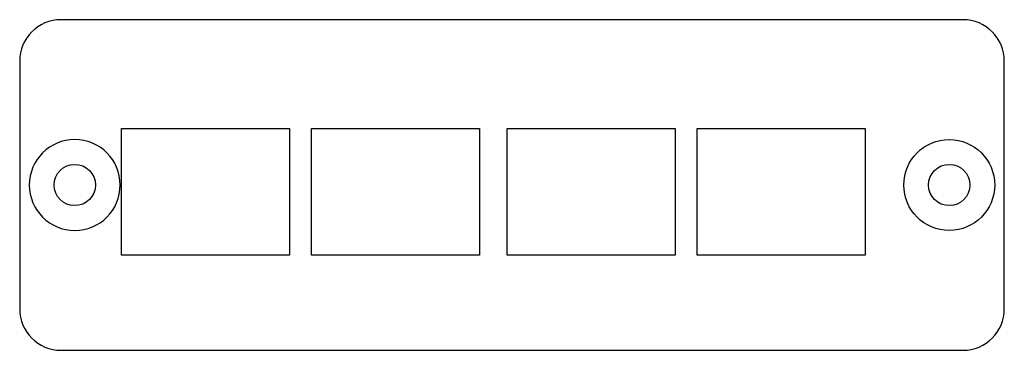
# Model space of a CAD drawing. Header units: millimetres. Extents: x 0 to 71.5, y 0 to 24.
import ezdxf

# ---------------------------------------------------------------- set-up
doc = ezdxf.new("R2010")
doc.units = ezdxf.units.MM
doc.layers.get('0').update_dxf_attribs({"lineweight": 70})

msp = doc.modelspace()

# ---------------------------------------------------------------- linework, layer by layer
at = {"color": 7, "lineweight": -3}
for p, q in [((68.5, 24), (3, 24)), ((0, 21), (0, 3)), ((71.5, 3), (71.5, 21)), ((7.4, 16.1), (19.6, 16.1)), ((7.4, 6.9), (7.4, 16.1)), ((19.6, 16.1), (19.6, 6.9)), ((21.2, 16.1), (33.4, 16.1)), ((21.2, 6.9), (21.2, 16.1)), ((33.4, 16.1), (33.4, 6.9)), ((35.4, 16.1), (47.6, 16.1)), ((35.4, 6.9), (35.4, 16.1)), ((47.6, 16.1), (47.6, 6.9)), ((49.2, 16.1), (61.4, 16.1)), ((49.2, 6.9), (49.2, 16.1)), ((61.4, 16.1), (61.4, 6.9)), ((19.6, 6.9), (7.4, 6.9)), ((33.4, 6.9), (21.2, 6.9)), ((47.6, 6.9), (35.4, 6.9)), ((61.4, 6.9), (49.2, 6.9)), ((3, 0), (68.5, 0))]:
    msp.add_line(p, q, dxfattribs=at)
at = {"color": 7, "lineweight": -3, "extrusion": (0, 0, -1)}
msp.add_circle((-4, 12), 3.3, dxfattribs=at)
at = {"color": 7, "lineweight": -3}
for centre, radius in [((67.5, 12), 3.3), ((4, 12), 1.5), ((67.5, 12), 1.5)]:
    msp.add_circle(centre, radius, dxfattribs=at)
for centre, start, end in [((3, 21), 90, 180), ((68.5, 21), 0, 90), ((3, 3), 180, 270), ((68.5, 3), 270, 0)]:
    msp.add_arc(centre, 3, start, end, dxfattribs=at)

doc.saveas('drawing.dxf')
